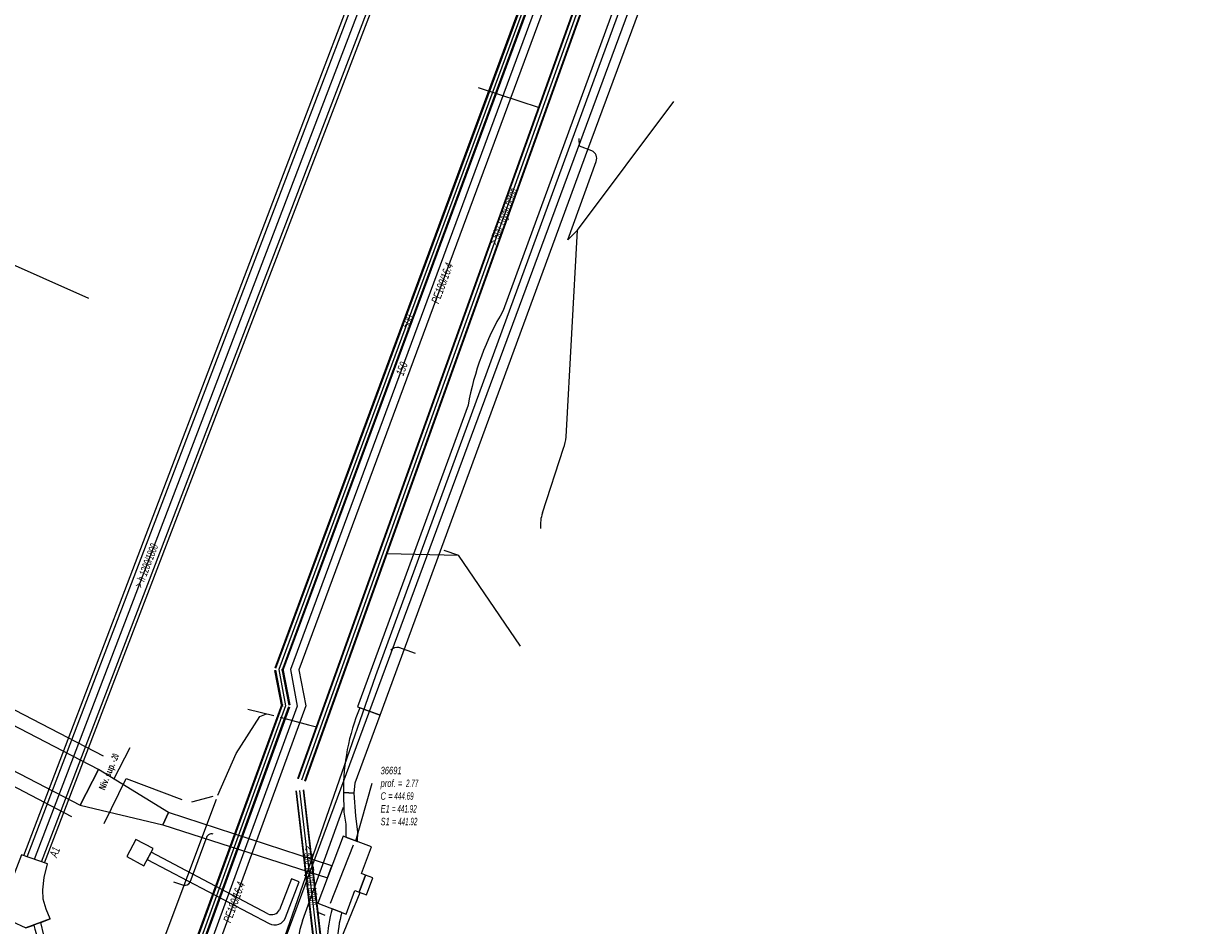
# Model space of a CAD drawing. Header units: metres. Extents: x 2695563 to 2696938, y 1260544 to 1262032.
# Tile 134 of 256: x 2696598 to 2696677, y 1261262 to 1261323. Entities that reach past the tile are written whole.
import ezdxf

# ---------------------------------------------------------------- set-up
doc = ezdxf.new("R2010")
doc.units = ezdxf.units.M
doc.header["$LTSCALE"] = 100
doc.linetypes.add('AUSGEZOGEN', pattern=[0])
doc.linetypes.add('STRICHLINIE2_S3', pattern=[0.25, 0.15, -0.1])
for name, color, linetype in [('Eau portable_Cadastre des conduites_Conduite', 171, 'AUSGEZOGEN'), ('Eau potable_Cadastre des conduites_Conduite_Texte', 171, 'AUSGEZOGEN'), ('EU_Cadastre des conduites', 24, 'AUSGEZOGEN'), ('EU_Cadastre des conduites – Texte', 7, 'AUSGEZOGEN'), ('EU_Cadastre des conduites_Axe de tracé', 24, 'AUSGEZOGEN'), ('EU_Cadastre des conduites_Regard normalisé – Texte', 24, 'AUSGEZOGEN'), ('EU_Cadastre des conduites_Regard – Polygone de détail', 24, 'AUSGEZOGEN'), ('EU_Cadastre des conduites_Texte entrée-sortie', 24, 'AUSGEZOGEN'), ('Gaz_Cadastre des conduites_Conduite', 32, 'AUSGEZOGEN'), ('Gaz_Cadastre des conduites_Conduite_Texte', 32, 'AUSGEZOGEN'), ('Réseau électrique_Cadastre des conduite_Bord du tracé', 1, 'AUSGEZOGEN'), ('Réseau électrique_Cadastre des conduite_Tronçon de tracé', 1, 'AUSGEZOGEN'), ('Réseau électrique_Cadastre des conduites_Ouvrage_Surface-Ligne-Point', 1, 'AUSGEZOGEN'), ('Réseau électrique_Point altimétrique_Texte', 7, 'AUSGEZOGEN'), ('Télécommunications_SW_Cadastre des conduites_Bord du tracé', 94, 'AUSGEZOGEN')]:
    doc.layers.add(name, color=color, linetype=linetype)
doc.styles.add('ARIAL', font='arial.ttf')
doc.styles.add('ARIALNARROW', font='ARIALN.TTF')
pattern_1 = [(0, (2703955, 1269100), (4050, 4050), [4050, -4050]), (90, (2703955, 1269100), (-4050, 4050), [4050, -4050])]
pattern_2 = [(0, (2708005, 1273150), (6075, 6075), [6075, -6075]), (90, (2708005, 1273150), (-6075, 6075), [6075, -6075])]

# ---------------------------------------------------------------- blocks, each defined once
blk = doc.blocks.new('COMPLEXOBJECT_1547')
at = {"layer": 'EU_Cadastre des conduites', "color": 24, "linetype": 'AUSGEZOGEN', "transparency": 33554687}
blk.add_line((6598.153, 11266.336), (6643.78, 11385.752), dxfattribs=at)
blk = doc.blocks.new('COMPLEXOBJECT_1595')
at = {"layer": 'Réseau électrique_Cadastre des conduite_Bord du tracé', "color": 1, "linetype": 'AUSGEZOGEN', "transparency": 33554687}
blk.add_line((6646.027, 11347.666), (6629.859, 11303.456), dxfattribs=at)
blk.add_lwpolyline([(6627.483, 11297.054), (6619.995, 11276.647), (6621.529, 11276.084), (6635.587, 11314.346), (6647.716, 11347.084), (6671.482, 11412.048)], dxfattribs=at)
blk.add_arc((6646.185, 11293.755), 18.991, 149.28075, 169.99605, dxfattribs=at)
blk = doc.blocks.new('COMPLEXOBJECT_1597')
at = {"layer": 'Réseau électrique_Cadastre des conduite_Bord du tracé', "color": 1, "linetype": 'AUSGEZOGEN', "transparency": 33554687}
blk.add_line((6618.939, 11262.744), (6618.289, 11262.993), dxfattribs=at)
blk.add_lwpolyline([(6618.026, 11258.786), (6618.936, 11252.459), (6619.553, 11252.548), (6618.706, 11258.806)], dxfattribs=at)
for centre, radius, start, end in [((6628.221, 11260.26), 10.301, 164.61644, 188.2292), ((6628.2, 11260.22), 9.598, 164.75532, 188.47253)]:
    blk.add_arc(centre, radius, start, end, dxfattribs=at)
blk = doc.blocks.new('COMPLEXOBJECT_1600')
at = {"layer": 'Réseau électrique_Cadastre des conduite_Bord du tracé', "color": 1, "linetype": 'AUSGEZOGEN', "transparency": 33554687}
blk.add_line((6613.947, 11262.65), (6606.04, 11266.817), dxfattribs=at)
for points in [[(6606.04, 11266.817), (6605.78, 11266.323), (6614.03, 11261.983)], [(6615.143, 11262.398), (6616.056, 11264.804), (6615.536, 11265.008), (6614.719, 11262.916)]]:
    blk.add_lwpolyline(points, dxfattribs=at)
for centre, radius, start, end in [((6614.201, 11263.166), 0.575, 243.76689, 334.25688), ((6614.397, 11262.699), 0.804, 242.84161, 338.05595)]:
    blk.add_arc(centre, radius, start, end, dxfattribs=at)
blk = doc.blocks.new('COMPLEXOBJECT_1730')
at = {"layer": 'Réseau électrique_Cadastre des conduite_Bord du tracé', "color": 1, "linetype": 'AUSGEZOGEN', "transparency": 33554687}
blk.add_line((6621.529, 11276.084), (6620.169, 11276.583), dxfattribs=at)
blk.add_lwpolyline([(6619.051, 11270.844), (6619.777, 11270.816), (6619.842, 11271.506), (6621.529, 11276.084)], dxfattribs=at)
blk.add_arc((6633.273, 11271.052), 14.223, 157.11518, 180.83766, dxfattribs=at)
blk = doc.blocks.new('COMPLEXOBJECT_2028')
at = {"layer": 'Réseau électrique_Cadastre des conduite_Tronçon de tracé', "color": 1, "linetype": 'AUSGEZOGEN', "transparency": 33554687}
for p, q in [((6634.117, 11294.91), (6634.891, 11308.898)), ((6632.505, 11289.77), (6633.937, 11294.154))]:
    blk.add_line(p, q, dxfattribs=at)
for centre, radius, start, end in [((6629.23, 11295.674), 4.946, 342.10157, 351.11344), ((6635.067, 11288.951), 2.69, 162.26644, 184.89733)]:
    blk.add_arc(centre, radius, start, end, dxfattribs=at)
blk = doc.blocks.new('COMPLEXOBJECT_2036')
at = {"layer": 'Réseau électrique_Cadastre des conduite_Tronçon de tracé', "color": 1, "linetype": 'AUSGEZOGEN', "transparency": 33554687}
blk.add_line((6623.923, 11280.253), (6622.801, 11280.654), dxfattribs=at)
blk.add_arc((6622.666, 11280.139), 0.533, 75.27522, 139.61365, dxfattribs=at)
blk = doc.blocks.new('COMPLEXOBJECT_2037')
at = {"layer": 'Réseau électrique_Cadastre des conduite_Tronçon de tracé', "color": 1, "linetype": 'AUSGEZOGEN', "transparency": 33554687}
blk.add_line((6608.68, 11264.798), (6609.768, 11267.729), dxfattribs=at)
blk.add_arc((6608.336, 11264.96), 0.38, 252.78693, 334.78783, dxfattribs=at)
blk = doc.blocks.new('COMPLEXOBJECT_2059')
at = {"layer": 'Réseau électrique_Cadastre des conduite_Tronçon de tracé', "color": 1, "linetype": 'AUSGEZOGEN', "transparency": 33554687}
blk.add_line((6634.223, 11308.246), (6636.146, 11313.546), dxfattribs=at)
blk.add_arc((6635.612, 11313.743), 0.569, 339.74666, 65.72016, dxfattribs=at)

msp = doc.modelspace()

# ---------------------------------------------------------------- hatches: boundary and pattern name
at = {"layer": 'Réseau électrique_Cadastre des conduite_Bord du tracé', "lineweight": 18, "transparency": 33554687}
h = msp.add_hatch(dxfattribs=at)
h.set_pattern_fill('MUSTER', color=1, scale=6075, style=0, pattern_type=2)
h.set_pattern_definition(pattern_2)
h.paths.add_polyline_path([(2696646.997, 1261347.476), (2696630.829, 1261303.266), (2696630.717, 1261303.075), (2696630.607, 1261302.883), (2696630.5, 1261302.689), (2696630.394, 1261302.494), (2696630.291, 1261302.298), (2696630.191, 1261302.101), (2696630.092, 1261301.902), (2696629.996, 1261301.703), (2696629.902, 1261301.502), (2696629.811, 1261301.3), (2696629.722, 1261301.098), (2696629.635, 1261300.894), (2696629.551, 1261300.689), (2696629.469, 1261300.483), (2696629.39, 1261300.276), (2696629.313, 1261300.069), (2696629.238, 1261299.86), (2696629.166, 1261299.651), (2696629.096, 1261299.441), (2696629.029, 1261299.23), (2696628.964, 1261299.018), (2696628.902, 1261298.805), (2696628.842, 1261298.592), (2696628.784, 1261298.378), (2696628.729, 1261298.164), (2696628.677, 1261297.948), (2696628.627, 1261297.733), (2696628.58, 1261297.516), (2696628.535, 1261297.299), (2696628.493, 1261297.082), (2696628.453, 1261296.864), (2696620.965, 1261276.457), (2696622.499, 1261275.894), (2696636.557, 1261314.156), (2696648.686, 1261346.894), (2696672.452, 1261411.858), (2696672.48, 1261411.946), (2696672.508, 1261412.034), (2696672.538, 1261412.121), (2696672.569, 1261412.208), (2696672.6, 1261412.295), (2696672.633, 1261412.381), (2696672.666, 1261412.467), (2696672.701, 1261412.552), (2696672.737, 1261412.637), (2696672.773, 1261412.722), (2696672.811, 1261412.806), (2696672.849, 1261412.89), (2696672.888, 1261412.974), (2696672.929, 1261413.057), (2696672.97, 1261413.139), (2696673.012, 1261413.221), (2696673.055, 1261413.303), (2696673.1, 1261413.384), (2696673.145, 1261413.464), (2696673.19, 1261413.544), (2696673.237, 1261413.624), (2696673.285, 1261413.703), (2696673.334, 1261413.781), (2696673.383, 1261413.859), (2696673.433, 1261413.936), (2696673.485, 1261414.013), (2696673.537, 1261414.089), (2696673.59, 1261414.164), (2696673.644, 1261414.239), (2696673.698, 1261414.313), (2696673.754, 1261414.387), (2696671.975, 1261415.113), (2696658.653, 1261379.034), (2696658.631, 1261378.966), (2696658.608, 1261378.898), (2696658.585, 1261378.83), (2696658.561, 1261378.762), (2696658.536, 1261378.695), (2696658.511, 1261378.627), (2696658.485, 1261378.561), (2696658.458, 1261378.494), (2696658.431, 1261378.428), (2696658.403, 1261378.361), (2696658.374, 1261378.296), (2696658.345, 1261378.23), (2696658.315, 1261378.165), (2696658.285, 1261378.1), (2696658.254, 1261378.035), (2696658.222, 1261377.971), (2696658.19, 1261377.907), (2696658.157, 1261377.843), (2696658.123, 1261377.779), (2696658.089, 1261377.716), (2696658.054, 1261377.654), (2696658.018, 1261377.591), (2696657.982, 1261377.529), (2696657.945, 1261377.467), (2696657.908, 1261377.406), (2696657.87, 1261377.345), (2696657.832, 1261377.285), (2696657.793, 1261377.224), (2696657.753, 1261377.164), (2696657.713, 1261377.105), (2696657.672, 1261377.046), (2696657.588, 1261376.921), (2696657.506, 1261376.795), (2696657.426, 1261376.668), (2696657.348, 1261376.539), (2696657.272, 1261376.409), (2696657.198, 1261376.278), (2696657.126, 1261376.146), (2696657.056, 1261376.013), (2696656.988, 1261375.879), (2696656.923, 1261375.743), (2696656.86, 1261375.607), (2696656.799, 1261375.469), (2696656.74, 1261375.331), (2696656.683, 1261375.191), (2696656.628, 1261375.051), (2696656.576, 1261374.91), (2696656.526, 1261374.768), (2696656.478, 1261374.626), (2696656.433, 1261374.482), (2696656.39, 1261374.338), (2696656.349, 1261374.193), (2696656.31, 1261374.048), (2696656.274, 1261373.902), (2696656.24, 1261373.755), (2696656.208, 1261373.608), (2696656.179, 1261373.461), (2696656.152, 1261373.313), (2696656.128, 1261373.164), (2696656.105, 1261373.016), (2696656.085, 1261372.866), (2696656.068, 1261372.717), (2696656.062, 1261372.657), (2696656.055, 1261372.597), (2696656.047, 1261372.538), (2696656.04, 1261372.478), (2696656.031, 1261372.418), (2696656.022, 1261372.359), (2696656.013, 1261372.299), (2696656.003, 1261372.24), (2696655.992, 1261372.181), (2696655.981, 1261372.122), (2696655.97, 1261372.062), (2696655.958, 1261372.003), (2696655.945, 1261371.945), (2696655.932, 1261371.886), (2696655.919, 1261371.827), (2696655.905, 1261371.769), (2696655.89, 1261371.71), (2696655.875, 1261371.652), (2696655.86, 1261371.594), (2696655.844, 1261371.536), (2696655.827, 1261371.478), (2696655.81, 1261371.42), (2696655.792, 1261371.363), (2696655.774, 1261371.305), (2696655.756, 1261371.248), (2696655.737, 1261371.191), (2696655.717, 1261371.134), (2696655.697, 1261371.077), (2696655.677, 1261371.021), (2696655.656, 1261370.964), (2696655.634, 1261370.908)], flags=0)
h = msp.add_hatch(dxfattribs=at)
h.set_pattern_fill('MUSTER', color=1, scale=6075, style=0, pattern_type=2)
h.set_pattern_definition(pattern_2)
h.paths.add_polyline_path([(2696603.452, 1261272.216), (2696511.003, 1261320.209), (2696509.759, 1261317.812), (2696602.208, 1261269.819)], flags=0)
h = msp.add_hatch(dxfattribs=at)
h.set_pattern_fill('MUSTER', color=1, scale=6075, style=0, pattern_type=2)
h.set_pattern_definition(pattern_2)
h.paths.add_polyline_path([(2696622.499, 1261275.894), (2696621.139, 1261276.393), (2696621.066, 1261276.218), (2696620.996, 1261276.041), (2696620.928, 1261275.864), (2696620.862, 1261275.685), (2696620.799, 1261275.506), (2696620.738, 1261275.326), (2696620.68, 1261275.146), (2696620.624, 1261274.964), (2696620.57, 1261274.782), (2696620.519, 1261274.599), (2696620.47, 1261274.415), (2696620.424, 1261274.231), (2696620.38, 1261274.046), (2696620.339, 1261273.861), (2696620.3, 1261273.675), (2696620.264, 1261273.488), (2696620.23, 1261273.301), (2696620.199, 1261273.114), (2696620.17, 1261272.926), (2696620.144, 1261272.738), (2696620.12, 1261272.55), (2696620.099, 1261272.361), (2696620.08, 1261272.172), (2696620.064, 1261271.983), (2696620.05, 1261271.793), (2696620.039, 1261271.603), (2696620.03, 1261271.414), (2696620.024, 1261271.224), (2696620.021, 1261271.034), (2696620.019, 1261270.844), (2696620.021, 1261270.654), (2696620.747, 1261270.626), (2696620.812, 1261271.316)], flags=0)
h = msp.add_hatch(dxfattribs=at)
h.set_pattern_fill('MUSTER', color=1, scale=6075, style=0, pattern_type=2)
h.set_pattern_definition(pattern_2)
h.paths.add_polyline_path([(2696602.208, 1261269.819), (2696607.802, 1261268.489), (2696608.183, 1261269.322), (2696603.452, 1261272.216)], flags=0)
h = msp.add_hatch(dxfattribs=at)
h.set_pattern_fill('MUSTER', color=1, scale=6075, style=0, pattern_type=2)
h.set_pattern_definition(pattern_2)
h.paths.add_polyline_path([(2696620.747, 1261270.626), (2696620.021, 1261270.654), (2696620.037, 1261269.334), (2696620.173, 1261268.517), (2696620.183, 1261267.647), (2696620.979, 1261267.343), (2696620.984, 1261267.972), (2696620.848, 1261269.089)], flags=0)
h = msp.add_hatch(dxfattribs=at)
h.set_pattern_fill('MUSTER', color=1, scale=6075, style=0, pattern_type=2)
h.set_pattern_definition(pattern_2)
h.paths.add_polyline_path([(2696608.183, 1261269.322), (2696607.802, 1261268.489), (2696618.933, 1261264.888), (2696619.241, 1261265.695)], flags=0)
h = msp.add_hatch(dxfattribs=at)
h.set_pattern_fill('MUSTER', color=1, scale=6075, style=0, pattern_type=2)
h.set_pattern_definition(pattern_2)
h.paths.add_polyline_path([(2696607.01, 1261266.627), (2696606.75, 1261266.133), (2696615, 1261261.793), (2696615.039, 1261261.774), (2696615.079, 1261261.758), (2696615.119, 1261261.743), (2696615.161, 1261261.731), (2696615.203, 1261261.721), (2696615.245, 1261261.714), (2696615.288, 1261261.708), (2696615.331, 1261261.705), (2696615.374, 1261261.704), (2696615.417, 1261261.706), (2696615.46, 1261261.71), (2696615.503, 1261261.716), (2696615.545, 1261261.724), (2696615.587, 1261261.735), (2696615.628, 1261261.748), (2696615.668, 1261261.763), (2696615.708, 1261261.78), (2696615.746, 1261261.799), (2696615.784, 1261261.821), (2696615.82, 1261261.844), (2696615.855, 1261261.869), (2696615.888, 1261261.896), (2696615.92, 1261261.925), (2696615.951, 1261261.956), (2696615.98, 1261261.988), (2696616.007, 1261262.021), (2696616.032, 1261262.056), (2696616.055, 1261262.092), (2696616.077, 1261262.13), (2696616.096, 1261262.168), (2696616.113, 1261262.208), (2696617.026, 1261264.614), (2696616.506, 1261264.818), (2696615.689, 1261262.726), (2696615.676, 1261262.7), (2696615.661, 1261262.675), (2696615.645, 1261262.65), (2696615.628, 1261262.626), (2696615.609, 1261262.604), (2696615.59, 1261262.582), (2696615.569, 1261262.561), (2696615.548, 1261262.541), (2696615.525, 1261262.523), (2696615.501, 1261262.505), (2696615.477, 1261262.489), (2696615.452, 1261262.474), (2696615.426, 1261262.46), (2696615.399, 1261262.448), (2696615.372, 1261262.437), (2696615.345, 1261262.428), (2696615.316, 1261262.419), (2696615.288, 1261262.413), (2696615.259, 1261262.408), (2696615.23, 1261262.404), (2696615.201, 1261262.402), (2696615.172, 1261262.401), (2696615.142, 1261262.402), (2696615.113, 1261262.404), (2696615.084, 1261262.407), (2696615.055, 1261262.413), (2696615.027, 1261262.419), (2696614.998, 1261262.427), (2696614.971, 1261262.437), (2696614.944, 1261262.448), (2696614.917, 1261262.46)], flags=0)
h = msp.add_hatch(dxfattribs=at)
h.set_pattern_fill('MUSTER', color=1, scale=6075, style=0, pattern_type=2)
h.set_pattern_definition(pattern_2)
h.paths.add_polyline_path([(2696619.676, 1261258.616), (2696619.658, 1261258.743), (2696619.642, 1261258.87), (2696619.627, 1261258.997), (2696619.614, 1261259.125), (2696619.603, 1261259.253), (2696619.593, 1261259.38), (2696619.585, 1261259.508), (2696619.579, 1261259.636), (2696619.575, 1261259.764), (2696619.572, 1261259.893), (2696619.571, 1261260.021), (2696619.572, 1261260.149), (2696619.574, 1261260.277), (2696619.579, 1261260.405), (2696619.584, 1261260.533), (2696619.592, 1261260.661), (2696619.601, 1261260.789), (2696619.612, 1261260.917), (2696619.625, 1261261.044), (2696619.639, 1261261.171), (2696619.655, 1261261.299), (2696619.673, 1261261.426), (2696619.693, 1261261.552), (2696619.714, 1261261.679), (2696619.737, 1261261.805), (2696619.761, 1261261.931), (2696619.787, 1261262.056), (2696619.815, 1261262.181), (2696619.845, 1261262.306), (2696619.876, 1261262.43), (2696619.909, 1261262.554), (2696619.259, 1261262.803), (2696619.224, 1261262.671), (2696619.19, 1261262.538), (2696619.158, 1261262.405), (2696619.128, 1261262.271), (2696619.099, 1261262.137), (2696619.073, 1261262.003), (2696619.048, 1261261.868), (2696619.025, 1261261.733), (2696619.004, 1261261.598), (2696618.984, 1261261.462), (2696618.967, 1261261.327), (2696618.951, 1261261.191), (2696618.937, 1261261.054), (2696618.925, 1261260.918), (2696618.915, 1261260.781), (2696618.906, 1261260.645), (2696618.899, 1261260.508), (2696618.894, 1261260.371), (2696618.891, 1261260.234), (2696618.89, 1261260.097), (2696618.891, 1261259.96), (2696618.893, 1261259.823), (2696618.897, 1261259.687), (2696618.903, 1261259.55), (2696618.911, 1261259.413), (2696618.921, 1261259.276), (2696618.932, 1261259.14), (2696618.945, 1261259.004), (2696618.96, 1261258.868), (2696618.977, 1261258.732), (2696618.996, 1261258.596), (2696619.906, 1261252.269), (2696620.523, 1261252.358)], flags=0)
at = {"layer": 'Réseau électrique_Cadastre des conduites_Ouvrage_Surface-Ligne-Point', "lineweight": 18, "transparency": 33554687}
h = msp.add_hatch(dxfattribs=at)
h.set_pattern_fill('MUSTER', color=1, scale=4050, style=0, pattern_type=2)
h.set_pattern_definition(pattern_1)
h.paths.add_polyline_path([(2696621.238, 1261265.177), (2696621.927, 1261266.981), (2696620.012, 1261267.713), (2696618.279, 1261263.177), (2696620.195, 1261262.445), (2696620.802, 1261264.035), (2696621.074, 1261263.931), (2696621.51, 1261265.073)], flags=0)
h = msp.add_hatch(dxfattribs=at)
h.set_pattern_fill('MUSTER', color=1, scale=4050, style=0, pattern_type=2)
h.set_pattern_definition(pattern_1)
h.paths.add_polyline_path([(2696607.142, 1261266.877), (2696605.981, 1261267.49), (2696605.366, 1261266.325), (2696606.527, 1261265.712)], flags=0)
h = msp.add_hatch(dxfattribs=at)
h.set_pattern_fill('MUSTER', color=1, scale=2025, style=0, pattern_type=2)
h.set_pattern_definition([(0, (2699905, 1265050), (2025, 2025), [2025, -2025]), (90, (2699905, 1265050), (-2025, 2025), [2025, -2025])])
h.paths.add_polyline_path([(2696622.01, 1261264.882), (2696621.51, 1261265.073), (2696621.074, 1261263.931), (2696621.574, 1261263.74)], flags=0)

# ---------------------------------------------------------------- linework, layer by layer
at = {"layer": 'Eau portable_Cadastre des conduites_Conduite', "linetype": 'AUSGEZOGEN', "transparency": 33554687}
for p, q in [((2696656.345, 1261389.774), (2696615.378, 1261279.076)), ((2696656.375, 1261389.763), (2696615.408, 1261279.065)), ((2696656.404, 1261389.752), (2696615.437, 1261279.054)), ((2696656.814, 1261389.6), (2696615.847, 1261278.902)), ((2696656.843, 1261389.589), (2696615.876, 1261278.891)), ((2696656.873, 1261389.578), (2696615.906, 1261278.88)), ((2696615.366, 1261278.925), (2696615.834, 1261276.482)), ((2696615.396, 1261278.931), (2696615.864, 1261276.488)), ((2696615.427, 1261278.937), (2696615.895, 1261276.494)), ((2696615.857, 1261279.019), (2696616.325, 1261276.576)), ((2696615.888, 1261279.025), (2696616.356, 1261276.582)), ((2696615.918, 1261279.031), (2696616.386, 1261276.588)), ((2696615.846, 1261276.631), (2696604.727, 1261246.103)), ((2696615.875, 1261276.621), (2696604.756, 1261246.093)), ((2696615.904, 1261276.61), (2696604.785, 1261246.082)), ((2696616.316, 1261276.46), (2696605.197, 1261245.932)), ((2696616.345, 1261276.449), (2696605.226, 1261245.921)), ((2696616.374, 1261276.439), (2696605.255, 1261245.911))]:
    msp.add_line(p, q, dxfattribs=at)
at = {"layer": 'Eau portable_Cadastre des conduites_Conduite', "color": 255, "linetype": 'AUSGEZOGEN', "transparency": 33554687}
for p, q in [((2696656.609, 1261389.676), (2696615.642, 1261278.978)), ((2696615.642, 1261278.978), (2696616.11, 1261276.535)), ((2696616.11, 1261276.535), (2696604.991, 1261246.007))]:
    msp.add_line(p, q, dxfattribs=at)
at = {"layer": 'Eau portable_Cadastre des conduites_Conduite', "color": 7, "linetype": 'AUSGEZOGEN', "transparency": 33554687}
msp.add_lwpolyline([(2696657.086, 1261388.848), (2696616.439, 1261278.991), (2696616.881, 1261276.515), (2696605.638, 1261245.705), (2696605.364, 1261244.953)], dxfattribs=at)
at = {"layer": 'EU_Cadastre des conduites', "linetype": 'AUSGEZOGEN', "transparency": 33554687}
for p, q in [((2696616.943, 1261271.623), (2696640.334, 1261336.818)), ((2696616.962, 1261271.616), (2696640.353, 1261336.811)), ((2696616.981, 1261271.61), (2696640.372, 1261336.805)), ((2696617.413, 1261271.454), (2696640.804, 1261336.649)), ((2696617.432, 1261271.448), (2696640.823, 1261336.643)), ((2696617.451, 1261271.441), (2696640.842, 1261336.636)), ((2696620.611, 1261238.421), (2696616.814, 1261270.773)), ((2696620.631, 1261238.423), (2696616.834, 1261270.775)), ((2696620.651, 1261238.425), (2696616.854, 1261270.777)), ((2696621.107, 1261238.479), (2696617.31, 1261270.831)), ((2696621.127, 1261238.481), (2696617.33, 1261270.833)), ((2696621.147, 1261238.483), (2696617.35, 1261270.835))]:
    msp.add_line(p, q, dxfattribs=at)
at = {"layer": 'EU_Cadastre des conduites', "color": 255, "transparency": 33554687}
for p, q in [((2696617.197, 1261271.532), (2696640.588, 1261336.727)), ((2696620.879, 1261238.452), (2696617.082, 1261270.804))]:
    msp.add_line(p, q, dxfattribs=at)
at = {"layer": 'EU_Cadastre des conduites', "color": 24, "linetype": 'AUSGEZOGEN', "transparency": 33554687}
for p, q in [((2696629.134, 1261318.355), (2696633.265, 1261316.998)), ((2696602.793, 1261304.089), (2696593.067, 1261308.405)), ((2696627.81, 1261286.7), (2696622.962, 1261286.8)), ((2696626.801, 1261287.051), (2696627.81, 1261286.715)), ((2696631.991, 1261280.554), (2696627.81, 1261286.715)), ((2696613.545, 1261276.301), (2696615.306, 1261275.873)), ((2696603.837, 1261268.562), (2696605.334, 1261271.614)), ((2696605.334, 1261271.614), (2696609.096, 1261270.201)), ((2696599.446, 1261238.364), (2696611.432, 1261270.21)), ((2696609.765, 1261270.038), (2696611.201, 1261270.427)), ((2696618.784, 1261262.342), (2696618.253, 1261262.566))]:
    msp.add_line(p, q, dxfattribs=at)
for points in [[(2696611.524, 1261270.484), (2696612.775, 1261273.309), (2696614.373, 1261275.8), (2696614.826, 1261275.989)], [(2696615.735, 1261275.755), (2696617.648, 1261275.236), (2696618.189, 1261275.097)]]:
    msp.add_lwpolyline(points, dxfattribs=at)
at = {"layer": 'EU_Cadastre des conduites_Axe de tracé', "color": 24, "linetype": 'AUSGEZOGEN', "transparency": 33554687}
for p, q in [((2696598.394, 1261266.392), (2696643.937, 1261385.877)), ((2696598.641, 1261266.308), (2696644.188, 1261385.776)), ((2696599.589, 1261265.968), (2696645.309, 1261385.344)), ((2696599.81, 1261265.905), (2696645.56, 1261385.246))]:
    msp.add_line(p, q, dxfattribs=at)
at = {"layer": 'EU_Cadastre des conduites_Regard – Polygone de détail', "color": 24, "linetype": 'STRICHLINIE2_S3', "transparency": 33554687}
msp.add_lwpolyline([(2696598.237, 1261266.444), (2696596.65, 1261262.346), (2696597.566, 1261261.952), (2696598.542, 1261261.518), (2696599.09, 1261261.688), (2696599.146, 1261261.428), (2696599.336, 1261260.823), (2696599.561, 1261260.266), (2696599.894, 1261259.662), (2696600.285, 1261260.018), (2696600, 1261260.468), (2696599.763, 1261261.013), (2696599.564, 1261261.881), (2696600.183, 1261262.117), (2696598.542, 1261261.518), (2696600.183, 1261262.117), (2696599.907, 1261262.775), (2696599.72, 1261263.452), (2696599.681, 1261264.09), (2696599.771, 1261264.908), (2696599.998, 1261265.837), (2696598.237, 1261266.444)], close=True, dxfattribs=at)
at = {"layer": 'Gaz_Cadastre des conduites_Conduite', "color": 32, "linetype": 'AUSGEZOGEN', "transparency": 33554687}
msp.add_lwpolyline([(2696659.277, 1261393.124), (2696616.993, 1261278.968), (2696617.47, 1261276.517), (2696606.047, 1261245.242)], dxfattribs=at)
at = {"layer": 'Réseau électrique_Cadastre des conduite_Bord du tracé', "color": 1, "linetype": 'AUSGEZOGEN', "transparency": 33554687}
for points in [[(2696603.452, 1261272.216), (2696511.003, 1261320.209), (2696509.759, 1261317.812), (2696602.208, 1261269.819), (2696603.452, 1261272.216)], [(2696602.208, 1261269.819), (2696607.802, 1261268.489), (2696608.183, 1261269.322), (2696603.452, 1261272.216), (2696602.208, 1261269.819)], [(2696620.747, 1261270.626), (2696620.021, 1261270.654), (2696620.037, 1261269.334), (2696620.173, 1261268.517), (2696620.183, 1261267.647), (2696620.979, 1261267.343), (2696620.984, 1261267.972), (2696620.848, 1261269.089), (2696620.747, 1261270.626)], [(2696608.183, 1261269.322), (2696607.802, 1261268.489), (2696618.933, 1261264.888), (2696619.241, 1261265.695), (2696608.183, 1261269.322)]]:
    msp.add_lwpolyline(points, close=True, dxfattribs=at)
at = {"layer": 'Réseau électrique_Cadastre des conduite_Tronçon de tracé', "color": 1, "linetype": 'AUSGEZOGEN', "transparency": 33554687}
for p, q in [((2696603.791, 1261273.124), (2696511.413, 1261321.045)), ((2696635.861, 1261308.708), (2696642.375, 1261317.401)), ((2696601.66, 1261269.027), (2696509.336, 1261316.957)), ((2696635.193, 1261308.056), (2696635.861, 1261308.708)), ((2696604.499, 1261271.575), (2696605.599, 1261273.719)), ((2696620.862, 1261267.388), (2696621.953, 1261271.305)), ((2696617.254, 1261261.984), (2696620.033, 1261269.669)), ((2696608.524, 1261264.612), (2696609.194, 1261264.407))]:
    msp.add_line(p, q, dxfattribs=at)
at = {"layer": 'Réseau électrique_Cadastre des conduite_Tronçon de tracé', "color": 1, "linetype": 'STRICHLINIE2_S3', "transparency": 33554687}
msp.add_line((2696619.343, 1261259.475), (2696621.148, 1261263.903), dxfattribs=at)
at = {"layer": 'Réseau électrique_Cadastre des conduite_Tronçon de tracé', "color": 1, "linetype": 'AUSGEZOGEN', "transparency": 33554687}
msp.add_lwpolyline([(2696636.816, 1261314.072), (2696635.992, 1261314.383), (2696635.963, 1261314.901)], dxfattribs=at)
for centre, radius, start, end in [((2696611.098, 1261267.505), 0.362, 70.5574, 174.53901), ((2696624.239, 1261259.558), 7.394, 160.84554, 235.62486)]:
    msp.add_arc(centre, radius, start, end, dxfattribs=at)
at = {"layer": 'Réseau électrique_Cadastre des conduites_Ouvrage_Surface-Ligne-Point', "color": 1, "linetype": 'AUSGEZOGEN', "transparency": 33554687}
msp.add_line((2696619.15, 1261263.179), (2696620.708, 1261267.129), dxfattribs=at)
for points in [[(2696621.238, 1261265.177), (2696621.927, 1261266.981), (2696620.012, 1261267.713), (2696618.279, 1261263.177), (2696620.195, 1261262.445), (2696620.802, 1261264.035), (2696621.074, 1261263.931), (2696621.51, 1261265.073), (2696621.238, 1261265.177)], [(2696607.142, 1261266.877), (2696605.981, 1261267.49), (2696605.366, 1261266.325), (2696606.527, 1261265.712), (2696607.142, 1261266.877)], [(2696622.01, 1261264.882), (2696621.51, 1261265.073), (2696621.074, 1261263.931), (2696621.574, 1261263.74), (2696622.01, 1261264.882)]]:
    msp.add_lwpolyline(points, close=True, dxfattribs=at)
at = {"layer": 'Télécommunications_SW_Cadastre des conduites_Bord du tracé', "color": 94, "linetype": 'AUSGEZOGEN', "transparency": 33554687}
for points in [[(2696751.865, 1261530.936), (2696737.131, 1261510.808), (2696727.906, 1261499.81), (2696698.083, 1261464.256), (2696680.508, 1261433.989), (2696641.65, 1261329.88), (2696609.64, 1261243.352)], [(2696609.911, 1261243.212), (2696622.22, 1261278.59), (2696641.374, 1261330.887)]]:
    msp.add_lwpolyline(points, dxfattribs=at)

# ---------------------------------------------------------------- block references
at = {"layer": 'EU_Cadastre des conduites', "color": 24, "linetype": 'AUSGEZOGEN', "lineweight": -3, "transparency": 33554687}
msp.add_blockref('COMPLEXOBJECT_1547', (2690000.97, 1249999.81), dxfattribs=at)
at = {"layer": 'Réseau électrique_Cadastre des conduite_Bord du tracé', "color": 1, "linetype": 'AUSGEZOGEN', "lineweight": -3, "transparency": 33554687}
for name in ['COMPLEXOBJECT_1595', 'COMPLEXOBJECT_1730', 'COMPLEXOBJECT_1600', 'COMPLEXOBJECT_1597']:
    msp.add_blockref(name, (2690000.97, 1249999.81), dxfattribs=at)
at = {"layer": 'Réseau électrique_Cadastre des conduite_Tronçon de tracé', "color": 1, "linetype": 'AUSGEZOGEN', "lineweight": -3, "transparency": 33554687}
for name in ['COMPLEXOBJECT_2059', 'COMPLEXOBJECT_2028', 'COMPLEXOBJECT_2036', 'COMPLEXOBJECT_2037']:
    msp.add_blockref(name, (2690000.97, 1249999.81), dxfattribs=at)

# ---------------------------------------------------------------- texts
at = {"layer": 'Eau potable_Cadastre des conduites_Conduite_Texte', "color": 7, "transparency": 33554687, "char_height": 0.55426, "attachment_point": 5, "style": 'ARIAL'}
for s, insert, width, rotation in [('\\A1;{\\fArial|i1|b0;\\H0.554263;\\W0.700000;\\C7;500}\\P', (2696624.364, 1261302.531), 1.10633, 69.6915), ('\\A1;{\\fArial|i1|b0;\\H0.554263;\\W0.700000;\\C7;150}\\P', (2696623.971, 1261299.331), 1.10014, 69.696)]:
    msp.add_mtext(s, dxfattribs=dict(at, insert=insert, width=width, rotation=rotation))
at = {"layer": 'EU_Cadastre des conduites – Texte', "color": 24, "transparency": 33554687, "char_height": 0.55705, "width": 6, "attachment_point": 5, "style": 'ARIAL'}
for s, insert, rotation in [('\\A1;{\\fArial|b0|i1|c0|p34;\\W0.7;> \\W0.49;500 Tuyau béton}', (2696630.905, 1261309.595), 69.3909), ('\\A1;{\\fArial|i1|b0;\\H0.557054;\\W0.700000;\\C24;> \\W0.490000;h 1200/1800}\\P', (2696606.695, 1261286.001), 69.0183), ('\\A1;{\\fArial|b0|i1|c0|p34;\\W0.7;< \\W0.49;500 Tuyau béton}', (2696617.723, 1261265.043), 276.3414)]:
    msp.add_mtext(s, dxfattribs=dict(at, insert=insert, rotation=rotation))
at = {"layer": 'EU_Cadastre des conduites_Regard normalisé – Texte', "color": 24, "transparency": 33554687, "insert": (2696622.533, 1261272.405), "char_height": 0.50641, "width": 2.8337, "attachment_point": 1, "line_spacing_factor": 1.024096, "style": 'ARIAL'}
msp.add_mtext('\\A1;{\\fArial|b0|i1|c0|p34;\\W0.69427;36691}\\P{\\fArial|b0|i1|c0|p34;\\H0.99721x;\\W0.69427;prof. = \\W0.48599; 2.77}\\P{\\fArial|b0|i1|c0|p34;\\H0.99721x;\\W0.69427;C =\\W0.48599; 444.69}\\P{\\fArial|b0|i1|c0|p34;\\H0.99721x;\\W0.69427;E1 \\W0.48599;= 441.92}\\P{\\fArial|b0|i1|c0|p34;\\H0.99721x;\\W0.69427;S1 =\\W0.48599; 441.92}', dxfattribs=at)
at = {"layer": 'EU_Cadastre des conduites_Texte entrée-sortie', "color": 24, "transparency": 33554687, "insert": (2696600.379, 1261266.327), "char_height": 0.55705, "width": 0.85544, "attachment_point": 4, "rotation": 69.1353, "style": 'ARIAL'}
msp.add_mtext('\\A1;{\\fArial|i1|b0;\\H0.557054;\\W0.700000;\\C24;A1}\\P', dxfattribs=at)
at = {"layer": 'Gaz_Cadastre des conduites_Conduite_Texte', "color": 32, "transparency": 33554687, "char_height": 0.55825, "width": 3.05768, "attachment_point": 5, "style": 'ARIAL'}
for insert, rotation in [((2696626.702, 1261305.12), 69.6429), ((2696612.626, 1261263.239), 69.9354)]:
    msp.add_mtext('\\A1;{\\fArial|i1|b0;\\H0.558250;\\W0.700000;\\C32;PE180/16.4}\\P', dxfattribs=dict(at, insert=insert, rotation=rotation))
at = {"layer": 'Réseau électrique_Point altimétrique_Texte', "color": 1, "transparency": 33554687, "insert": (2696603.729, 1261270.845), "char_height": 0.45675, "width": 6, "attachment_point": 4, "rotation": 67.7502, "style": 'ARIALNARROW'}
msp.add_mtext('\\A1;{\\fArial Narrow|b1|i0|c0|p34;\\H1x;\\W0.7;Niv. sup. \\W0.49;-.20}', dxfattribs=at)

doc.saveas('drawing.dxf')
